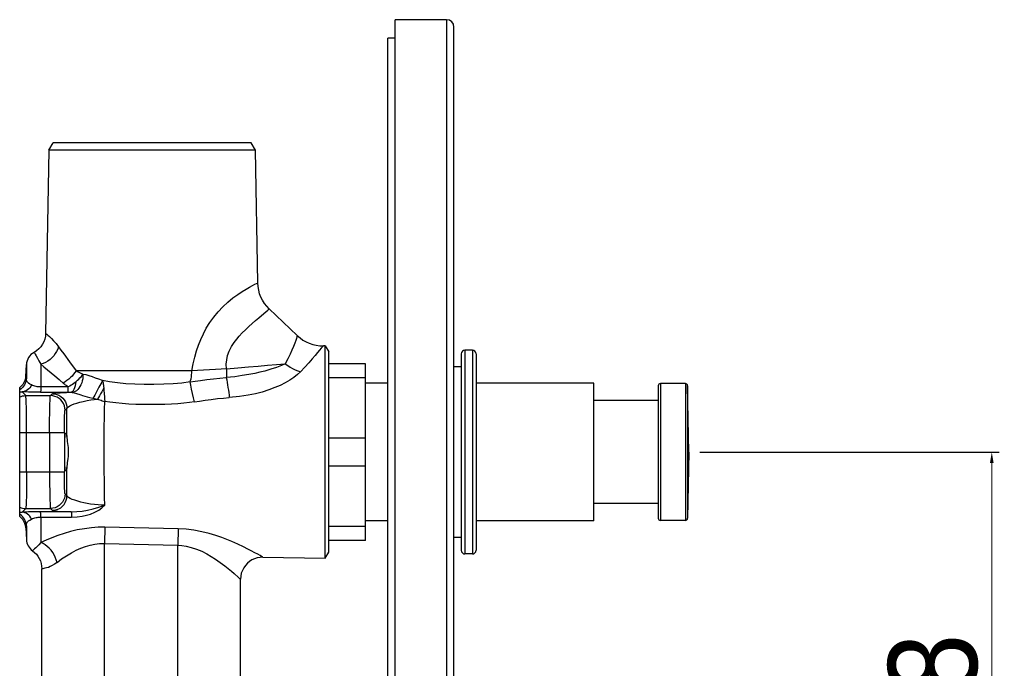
# Model space of a CAD drawing. Header units: millimetres. Extents: x 1672 to 2036, y 153 to 621.
# Tile 3 of 6: x 1903 to 2036, y 280 to 368. Entities that reach past the tile are written whole.
import ezdxf

# ---------------------------------------------------------------- set-up
doc = ezdxf.new("R2010")
doc.units = ezdxf.units.MM
doc.layers.add('OGGETTO', color=7, linetype='Continuous', lineweight=25)
doc.styles.add('ISO Proportional', font='tahoma.ttf')
doc.dimstyles.new('ISO-25', dxfattribs={"dimtxt": 12, "dimasz": 1.5, "dimexe": 1, "dimexo": 1.5, "dimgap": 1.5, "dimtad": 1, "dimdec": 0, "dimtxsty": 'ISO Proportional', "dimcen": 2.5, "dimclrd": 7, "dimclre": 7, "dimclrt": 7, "dimadec": 0, "dimazin": 0, "dimtfac": 1, "dimtdec": 0, "dimtmove": 0, "dimatfit": 3, "dimfxl": 1, "dimlwd": 13, "dimarcsym": 0})

# ---------------------------------------------------------------- blocks, each defined once
blk = doc.blocks.new('*D24')
at = {"layer": 'Defpoints', "color": 0, "transparency": 16777216}
for p in [(1993.56, 308.94), (2034.73, 308.94), (2017.84, 240.94)]:
    blk.add_point(p, dxfattribs=at)
at = {"layer": 'OGGETTO', "color": 7, "lineweight": -2, "transparency": 16777216}
for p, q in [((1995.06, 308.94), (2035.73, 308.94)), ((2019.34, 240.94), (2035.73, 240.94))]:
    blk.add_line(p, q, dxfattribs=at)
at = {"layer": 'OGGETTO', "color": 7, "lineweight": 13, "transparency": 16777216}
blk.add_line((2034.73, 242.44), (2034.73, 307.44), dxfattribs=at)
at = {"layer": 'OGGETTO', "color": 7, "transparency": 16777216}
for points in [[(2034.48, 307.44), (2034.98, 307.44), (2034.73, 308.94)], [(2034.48, 242.44), (2034.98, 242.44), (2034.73, 240.94)]]:
    blk.add_solid(points, dxfattribs=at)
at = {"layer": 'OGGETTO', "color": 7, "transparency": 16777216, "insert": (2020.68, 275.55), "char_height": 12, "attachment_point": 2, "rotation": 90, "style": 'ISO Proportional'}
blk.add_mtext('68', dxfattribs=at)

msp = doc.modelspace()

# ---------------------------------------------------------------- linework, layer by layer
at = {"layer": 'OGGETTO'}
for p, q in [((1953.65, 167.69), (1953.65, 367.69)), ((1960.65, 367.69), (1953.65, 367.69)), ((1960.65, 367.69), (1960.65, 167.69)), ((1961.65, 168.69), (1961.65, 366.69)), ((1952.65, 170.19), (1952.65, 365.19)), ((1953.65, 365.19), (1952.65, 365.19)), ((1906.61, 349.94), (1907.21, 350.94)), ((1934.09, 350.94), (1907.21, 350.94)), ((1934.69, 349.94), (1934.09, 350.94)), ((1906.61, 349.94), (1906.17, 325.07)), ((1934.69, 349.94), (1906.61, 349.94)), ((1935, 331.93), (1934.69, 349.94)), ((1936.55, 328.4), (1940.37, 324.76)), ((1904.6, 322.48), (1904.6, 322.48)), ((1944.15, 323.38), (1943.91, 323.38)), ((1944.15, 294.5), (1944.15, 323.38)), ((1944.15, 323.38), (1944.65, 322.55)), ((1944.65, 295.33), (1944.65, 322.55)), ((1963.15, 322.79), (1963.15, 295.09)), ((1964.15, 322.79), (1963.15, 322.79)), ((1964.15, 322.79), (1964.15, 295.09)), ((1962.65, 322.29), (1962.65, 295.59)), ((1964.65, 322.29), (1964.65, 295.59)), ((1903.47, 319.22), (1903.55, 320.83)), ((1903.55, 320.83), (1903.55, 318.97)), ((1905.51, 320.86), (1905.51, 317.79)), ((1923.31, 319.98), (1910.3, 319.98)), ((1926.03, 319.98), (1923.31, 319.98)), ((1949.65, 320.94), (1944.65, 320.94)), ((1949.65, 296.94), (1949.65, 320.94)), ((1962.65, 320.54), (1961.65, 320.54)), ((1903.46, 319.19), (1903.43, 318.94)), ((1903.47, 319.23), (1903.46, 319.19)), ((1903.47, 319.23), (1903.47, 319.23)), ((1903.47, 319.19), (1903.47, 319.22)), ((1925.89, 318.03), (1925.8, 318.47)), ((1949.65, 319.04), (1944.65, 319.04)), ((1902.65, 300.17), (1902.65, 317.71)), ((1903.48, 316.61), (1902.97, 317.11)), ((1905.48, 317.07), (1909.21, 317.07)), ((1909.24, 317.79), (1905.51, 317.79)), ((1909.21, 317.07), (1909.32, 317.07)), ((1926.01, 317.5), (1925.89, 318.03)), ((1926.14, 316.91), (1926.01, 317.5)), ((1952.65, 318.29), (1949.65, 318.29)), ((1980.65, 318.29), (1964.65, 318.29)), ((1980.65, 299.59), (1980.65, 318.29)), ((1989.4, 317.94), (1989.4, 299.94)), ((1989.7, 318.24), (1989.7, 299.64)), ((1993.1, 318.24), (1989.7, 318.24)), ((1993.1, 318.24), (1993.1, 299.64)), ((1993.56, 308.94), (1993.4, 317.95)), ((1993.4, 317.95), (1993.4, 299.94)), ((1903.48, 316.61), (1906.82, 316.61)), ((1907.07, 316.87), (1906.82, 316.61)), ((1909.32, 317.07), (1909.44, 317.07)), ((1909.44, 317.07), (1909.61, 317.06)), ((1912.6, 316.24), (1912.82, 316.2)), ((1912.82, 316.2), (1913.01, 316.16)), ((1913.01, 316.16), (1913.2, 316.13)), ((1926.27, 316.32), (1926.14, 316.91)), ((1926.4, 315.76), (1926.27, 316.32)), ((1989.4, 315.94), (1980.65, 315.94)), ((1908.82, 314.61), (1909.07, 314.87)), ((1902.65, 311.61), (1908.72, 311.61)), ((1903.58, 306.27), (1903.58, 311.61)), ((1906.72, 311.61), (1906.72, 306.27)), ((1908.72, 311.61), (1908.72, 306.27)), ((1908.82, 311.44), (1909, 311.44)), ((1949.65, 310.84), (1944.65, 310.84)), ((1993.56, 308.94), (1993.4, 299.94)), ((1909, 306.44), (1908.82, 306.44)), ((1909.05, 305.88), (1909.04, 306.85)), ((1949.65, 307.04), (1944.65, 307.04)), ((1902.65, 306.27), (1908.72, 306.27)), ((1909.07, 303.02), (1908.82, 303.27)), ((1902.97, 300.77), (1903.48, 301.27)), ((1903.48, 301.27), (1906.82, 301.27)), ((1906.82, 301.27), (1907.07, 301.02)), ((1989.4, 301.94), (1980.65, 301.94)), ((1909.66, 300.82), (1905.48, 300.81)), ((1905.51, 300.1), (1905.51, 296.63)), ((1905.51, 300.1), (1909.69, 300.1)), ((1903.46, 298.69), (1903.43, 298.95)), ((1903.46, 298.69), (1903.47, 298.65)), ((1903.47, 298.65), (1903.46, 298.69)), ((1903.47, 298.66), (1903.55, 297.06)), ((1903.51, 298.85), (1903.53, 298.89)), ((1903.53, 298.89), (1903.55, 298.91)), ((1903.55, 298.91), (1903.55, 297.06)), ((1914.2, 298.72), (1914.15, 296.52)), ((1924.2, 298.51), (1914.2, 298.72)), ((1924.2, 298.51), (1924.15, 296.29)), ((1949.65, 298.84), (1944.65, 298.84)), ((1952.65, 299.59), (1949.65, 299.59)), ((1980.65, 299.59), (1964.65, 299.59)), ((1993.1, 299.64), (1989.7, 299.64)), ((1962.65, 297.34), (1961.65, 297.34)), ((1914.15, 259.87), (1914.15, 296.52)), ((1914.15, 296.52), (1924.15, 296.29)), ((1924.15, 276.8), (1924.15, 296.29)), ((1949.65, 296.94), (1944.65, 296.94)), ((1935.7, 294.65), (1935.66, 294.67)), ((1935.7, 294.65), (1944.15, 294.5)), ((1944.15, 294.5), (1944.65, 295.33)), ((1964.15, 295.09), (1963.15, 295.09)), ((1905.65, 233.08), (1905.65, 293.09)), ((1932.65, 270.94), (1932.65, 291.65))]:
    msp.add_line(p, q, dxfattribs=at)
for points in [[(1926.03, 319.98), (1926.23, 320.94), (1926.44, 321.85), (1926.68, 322.69), (1926.95, 323.48), (1927.25, 324.25), (1927.6, 325.01), (1928, 325.77), (1928.47, 326.53), (1929.01, 327.28), (1929.61, 328.01), (1930.26, 328.69), (1930.94, 329.31), (1931.63, 329.88), (1932.29, 330.37), (1932.88, 330.76), (1933.41, 331.09), (1933.88, 331.36), (1934.27, 331.57), (1934.59, 331.73), (1934.82, 331.84), (1934.96, 331.91), (1935, 331.93)], [(1936.55, 328.4), (1936.21, 328.75), (1935.91, 329.14), (1935.65, 329.56), (1935.43, 330), (1935.25, 330.46), (1935.12, 330.94), (1935.04, 331.43), (1935, 331.93)], [(1935.14, 327.18), (1935.84, 327.78), (1936.35, 328.22)], [(1936.35, 328.22), (1936.5, 328.35), (1936.55, 328.4)], [(1930.74, 320.24), (1930.72, 320.88), (1930.77, 321.49), (1930.89, 322.06), (1931.09, 322.63), (1931.42, 323.26), (1931.79, 323.84), (1932.13, 324.29), (1932.49, 324.69), (1932.89, 325.12), (1933.32, 325.55), (1933.78, 325.98), (1934.25, 326.4), (1934.71, 326.81), (1935.14, 327.18)], [(1906.17, 325.07), (1906.14, 324.68), (1906.06, 324.3), (1905.92, 323.93), (1905.74, 323.58), (1905.52, 323.25), (1905.25, 322.96), (1904.94, 322.7), (1904.6, 322.48)], [(1906.17, 325.07), (1906.21, 325.04), (1906.32, 324.96), (1906.48, 324.84), (1906.69, 324.65), (1906.95, 324.39), (1907.26, 324.06), (1907.59, 323.68), (1907.93, 323.24)], [(1940.37, 324.76), (1940.36, 324.72), (1940.32, 324.59), (1940.25, 324.38), (1940.15, 324.09), (1940.02, 323.72), (1939.85, 323.29), (1939.64, 322.79), (1939.39, 322.23), (1939.09, 321.61), (1938.74, 320.94)], [(1940.37, 324.76), (1940.74, 324.44), (1941.14, 324.16), (1941.56, 323.92), (1942, 323.72), (1942.46, 323.57), (1942.93, 323.46), (1943.42, 323.39), (1943.91, 323.38)], [(1904.6, 322.48), (1904.65, 322.41), (1904.74, 322.25), (1904.88, 322.01), (1905.06, 321.7), (1905.27, 321.32), (1905.51, 320.86)], [(1907.93, 323.24), (1907.82, 322.92), (1907.67, 322.61), (1907.49, 322.31), (1907.28, 322.03), (1907.04, 321.77), (1906.77, 321.53), (1906.48, 321.31), (1906.17, 321.12), (1905.84, 320.97), (1905.51, 320.86)], [(1907.93, 323.24), (1908.26, 322.78), (1908.63, 322.28)], [(1943.91, 323.38), (1943.88, 323.34), (1943.78, 323.23), (1943.62, 323.05), (1943.4, 322.78), (1943.12, 322.45), (1942.78, 322.05), (1942.39, 321.6), (1941.93, 321.08), (1941.4, 320.49), (1940.8, 319.85)], [(1908.63, 322.28), (1909.41, 321.19), (1910.3, 319.98)], [(1905.51, 320.86), (1905.95, 320.51), (1906.42, 320.12), (1906.92, 319.72), (1907.44, 319.28), (1907.99, 318.82), (1908.66, 318.23)], [(1910.3, 319.98), (1910.15, 319.74), (1909.97, 319.5), (1909.77, 319.27), (1909.55, 319.05), (1909.32, 318.84), (1909.07, 318.64), (1908.82, 318.47), (1908.56, 318.32)], [(1911.24, 319.48), (1911.07, 319.56), (1910.9, 319.64), (1910.74, 319.73), (1910.59, 319.81), (1910.44, 319.89), (1910.3, 319.98)], [(1925.8, 318.47), (1925.87, 318.68), (1925.93, 318.9), (1925.98, 319.15), (1926.01, 319.42), (1926.03, 319.69), (1926.03, 319.98)], [(1930.74, 320.24), (1930.02, 320.19), (1929.25, 320.15), (1928.43, 320.1), (1927.6, 320.06), (1926.81, 320.01), (1926.03, 319.98)], [(1930.74, 320.24), (1930.75, 320.04), (1930.75, 319.84), (1930.74, 319.63), (1930.74, 319.43), (1930.73, 319.24), (1930.72, 319.05)], [(1936.77, 320.19), (1935.95, 319.95), (1935.28, 319.78), (1934.6, 319.63), (1933.79, 319.48), (1932.89, 319.33), (1931.86, 319.18), (1930.72, 319.05)], [(1930.74, 320.24), (1932.3, 320.38), (1933.75, 320.5), (1935.07, 320.62), (1936.32, 320.73), (1937.55, 320.84), (1938.74, 320.94)], [(1940.8, 319.85), (1940.39, 319.47), (1939.91, 319.09), (1939.34, 318.71), (1938.7, 318.33), (1938.05, 318), (1937.33, 317.69), (1936.48, 317.38), (1935.58, 317.09), (1934.7, 316.86), (1933.71, 316.67), (1932.51, 316.49), (1931.13, 316.35)], [(1938.74, 320.94), (1938.2, 320.7), (1937.56, 320.45), (1936.77, 320.19)], [(1938.74, 320.94), (1939.06, 320.71), (1939.39, 320.49), (1939.73, 320.3), (1940.08, 320.12), (1940.44, 319.98), (1940.8, 319.85)], [(1903.55, 318.97), (1903.53, 318.74), (1903.47, 318.51), (1903.39, 318.28), (1903.29, 318.07), (1903.16, 317.87), (1903.01, 317.69), (1902.84, 317.53), (1902.65, 317.39)], [(1903.43, 318.94), (1903.35, 318.65), (1903.23, 318.38), (1903.07, 318.13), (1902.87, 317.91), (1902.65, 317.71)], [(1903.55, 318.97), (1903.53, 318.99), (1903.51, 319.03), (1903.5, 319.06), (1903.48, 319.09), (1903.48, 319.12), (1903.47, 319.15), (1903.47, 319.19)], [(1904.26, 318.06), (1904.03, 318.18), (1903.85, 318.31), (1903.72, 318.45), (1903.63, 318.6), (1903.57, 318.78), (1903.55, 318.97)], [(1910.33, 318.53), (1910.17, 318.39), (1909.99, 318.26), (1909.81, 318.13), (1909.63, 318.01), (1909.44, 317.89), (1909.24, 317.79)], [(1909.57, 317.06), (1909.7, 317.1), (1909.82, 317.18), (1909.94, 317.32), (1910.05, 317.49), (1910.14, 317.71), (1910.22, 317.96), (1910.29, 318.23), (1910.33, 318.53)], [(1911.24, 319.48), (1911.24, 319.2), (1911.21, 318.91), (1911.15, 318.62), (1911.07, 318.34), (1910.97, 318.08), (1910.84, 317.83), (1910.7, 317.61), (1910.54, 317.43), (1910.37, 317.27), (1910.19, 317.16), (1910, 317.08), (1909.82, 317.05)], [(1910.33, 318.53), (1910.51, 318.69), (1910.68, 318.85), (1910.83, 319.01), (1910.98, 319.17), (1911.12, 319.33), (1911.24, 319.48)], [(1913.89, 318.65), (1913.42, 318.83), (1912.96, 319), (1912.53, 319.17), (1912.1, 319.31), (1911.67, 319.42), (1911.24, 319.48)], [(1913.89, 318.65), (1913.79, 318.45), (1913.68, 318.23), (1913.55, 317.99), (1913.42, 317.74), (1913.28, 317.48), (1913.14, 317.21), (1913, 316.95), (1912.86, 316.69), (1912.72, 316.45), (1912.6, 316.24)], [(1913.89, 318.65), (1913.93, 318.5), (1913.97, 318.34), (1914, 318.18), (1914.02, 318.01), (1914.05, 317.83), (1914.07, 317.64)], [(1925.8, 318.47), (1924.68, 318.32), (1923.49, 318.22), (1922.21, 318.16), (1920.89, 318.13), (1919.57, 318.13), (1918.28, 318.17), (1917.07, 318.23), (1915.93, 318.33), (1914.87, 318.47), (1913.89, 318.65)], [(1925.8, 318.47), (1926.47, 318.56), (1927.22, 318.67), (1928.07, 318.78), (1928.97, 318.88), (1929.84, 318.97), (1930.72, 319.05)], [(1930.72, 319.05), (1930.78, 318.74), (1930.84, 318.4), (1930.9, 318.06), (1930.95, 317.71), (1931, 317.35), (1931.05, 317.01), (1931.09, 316.67), (1931.13, 316.35)], [(1902.65, 317.13), (1902.72, 317.13), (1902.8, 317.12), (1902.88, 317.12), (1902.97, 317.11)], [(1904.26, 318.06), (1904.15, 317.86), (1904.02, 317.68), (1903.87, 317.52), (1903.71, 317.38), (1903.53, 317.27), (1903.35, 317.19), (1903.16, 317.14), (1902.97, 317.11)], [(1905.48, 317.07), (1905.15, 317.07), (1904.82, 317.07), (1904.48, 317.08), (1904.14, 317.08), (1903.84, 317.09), (1903.55, 317.1), (1903.26, 317.1), (1902.97, 317.11)], [(1905.51, 317.79), (1905.34, 317.79), (1905.17, 317.81), (1905.02, 317.82), (1904.87, 317.85), (1904.72, 317.89), (1904.56, 317.94), (1904.41, 318), (1904.26, 318.06)], [(1905.51, 317.79), (1905.51, 317.59), (1905.5, 317.41), (1905.5, 317.27), (1905.49, 317.17), (1905.49, 317.1), (1905.48, 317.07)], [(1909.24, 317.79), (1909.12, 317.88), (1909, 317.96), (1908.88, 318.05), (1908.77, 318.14), (1908.66, 318.23)], [(1909.21, 317.07), (1909.21, 317.1), (1909.22, 317.16), (1909.23, 317.27), (1909.23, 317.41), (1909.24, 317.58), (1909.24, 317.79)], [(1914.07, 317.64), (1913.93, 317.38), (1913.79, 317.12), (1913.64, 316.85), (1913.49, 316.6), (1913.34, 316.35), (1913.2, 316.13)], [(1914.07, 317.64), (1914.09, 317.33), (1914.16, 316.4)], [(1902.65, 316.43), (1902.84, 316.51), (1903.05, 316.56), (1903.26, 316.6), (1903.48, 316.61)], [(1903.58, 311.61), (1903.58, 312.25), (1903.58, 312.88), (1903.57, 313.49), (1903.57, 314.06), (1903.56, 314.6), (1903.55, 315.09), (1903.54, 315.52), (1903.53, 315.88), (1903.52, 316.18), (1903.5, 316.4), (1903.49, 316.55), (1903.48, 316.61)], [(1906.72, 311.61), (1906.72, 312.25), (1906.72, 312.88), (1906.72, 313.49), (1906.73, 314.06), (1906.74, 314.6), (1906.75, 315.09), (1906.76, 315.52), (1906.77, 315.89), (1906.78, 316.18), (1906.79, 316.4), (1906.8, 316.55), (1906.82, 316.61)], [(1908.82, 314.61), (1908.79, 314.92), (1908.72, 315.23), (1908.6, 315.52), (1908.43, 315.79), (1908.23, 316.02), (1907.99, 316.23), (1907.72, 316.39), (1907.43, 316.51), (1907.13, 316.59), (1906.82, 316.61)], [(1907.07, 316.87), (1907.15, 316.9), (1907.29, 316.92), (1907.5, 316.95), (1907.78, 316.97), (1908.13, 317), (1908.55, 317.02), (1909.03, 317.04), (1909.57, 317.06)], [(1907.07, 316.87), (1907.39, 316.84), (1907.69, 316.77), (1907.98, 316.65), (1908.25, 316.49), (1908.49, 316.28), (1908.69, 316.04), (1908.85, 315.78), (1908.98, 315.49), (1909.05, 315.18), (1909.07, 314.87)], [(1909.07, 314.87), (1909.13, 314.98), (1909.26, 315.09), (1909.45, 315.21), (1909.71, 315.34), (1910.03, 315.47), (1910.41, 315.59), (1910.83, 315.72), (1911.29, 315.83), (1911.8, 315.93), (1912.32, 316.02), (1912.78, 316.09), (1913.2, 316.13)], [(1909.61, 317.06), (1909.66, 317.06), (1909.7, 317.06), (1909.74, 317.06), (1909.78, 317.05), (1909.82, 317.05)], [(1909.82, 317.05), (1910.03, 317), (1910.25, 316.94), (1910.48, 316.87), (1910.7, 316.79), (1910.94, 316.7), (1911.19, 316.61), (1911.48, 316.52), (1911.8, 316.42), (1912.17, 316.33), (1912.6, 316.24)], [(1913.2, 316.13), (1913.37, 316.07), (1913.53, 316.02), (1913.7, 315.97), (1913.87, 315.92), (1914.04, 315.87), (1914.21, 315.83)], [(1914.22, 301.71), (1914.19, 302.8), (1914.17, 303.93), (1914.15, 305.1), (1914.13, 306.3), (1914.13, 307.52), (1914.12, 308.75), (1914.12, 309.98), (1914.13, 311.21), (1914.14, 312.41), (1914.16, 313.59), (1914.18, 314.74), (1914.21, 315.83)], [(1914.16, 316.4), (1914.18, 316.11), (1914.21, 315.83)], [(1926.4, 315.76), (1925.72, 315.66), (1924.97, 315.58), (1924.15, 315.51), (1923.28, 315.46), (1922.35, 315.42), (1921.39, 315.4), (1920.41, 315.39), (1919.43, 315.4), (1918.44, 315.42), (1917.48, 315.46), (1916.56, 315.53), (1915.69, 315.61), (1914.91, 315.71), (1914.21, 315.83)], [(1926.4, 315.76), (1927.08, 315.86), (1927.83, 315.97), (1928.66, 316.09), (1929.52, 316.2), (1930.33, 316.28), (1931.13, 316.35)], [(1908.72, 311.61), (1908.72, 312), (1908.72, 312.38), (1908.72, 312.74), (1908.73, 313.09), (1908.74, 313.41), (1908.74, 313.7), (1908.75, 313.96), (1908.77, 314.18), (1908.78, 314.35), (1908.79, 314.49), (1908.8, 314.57), (1908.82, 314.61)], [(1909.04, 311.04), (1909.05, 312.01), (1909.06, 312.97), (1909.06, 313.92), (1909.07, 314.87)], [(1909, 311.44), (1909.01, 311.43), (1909.01, 311.4), (1909.02, 311.34), (1909.03, 311.26), (1909.04, 311.16), (1909.04, 311.04)], [(1909.04, 311.04), (1909.06, 310.85), (1909.09, 310.63), (1909.12, 310.38), (1909.16, 310.12), (1909.19, 309.84), (1909.22, 309.55), (1909.24, 309.24), (1909.25, 308.94), (1909.24, 308.63), (1909.22, 308.33), (1909.19, 308.04), (1909.16, 307.76), (1909.12, 307.5), (1909.09, 307.26), (1909.06, 307.04), (1909.04, 306.85)], [(1909.04, 306.85), (1909.04, 306.72), (1909.03, 306.62), (1909.02, 306.55), (1909.01, 306.49), (1909.01, 306.45), (1909, 306.44)], [(1903.58, 306.27), (1903.58, 305.63), (1903.58, 305.01), (1903.57, 304.4), (1903.57, 303.82), (1903.56, 303.29), (1903.55, 302.8), (1903.54, 302.37), (1903.53, 302), (1903.52, 301.7), (1903.5, 301.48), (1903.49, 301.34), (1903.48, 301.27)], [(1906.72, 306.27), (1906.72, 305.63), (1906.72, 305), (1906.72, 304.4), (1906.73, 303.82), (1906.74, 303.29), (1906.75, 302.8), (1906.76, 302.37), (1906.77, 302), (1906.78, 301.7), (1906.79, 301.48), (1906.8, 301.34), (1906.82, 301.27)], [(1908.82, 303.27), (1908.8, 303.31), (1908.79, 303.4), (1908.78, 303.53), (1908.77, 303.71), (1908.75, 303.93), (1908.74, 304.19), (1908.74, 304.48), (1908.73, 304.8), (1908.72, 305.14), (1908.72, 305.51), (1908.72, 305.88), (1908.72, 306.27)], [(1909.07, 303.02), (1909.06, 303.96), (1909.06, 304.91), (1909.05, 305.88)], [(1908.82, 303.27), (1908.79, 302.96), (1908.72, 302.66), (1908.6, 302.38), (1908.45, 302.12), (1908.25, 301.88), (1908.02, 301.68), (1907.75, 301.51), (1907.46, 301.38), (1907.14, 301.3), (1906.82, 301.27)], [(1907.07, 301.02), (1907.39, 301.04), (1907.69, 301.11), (1907.97, 301.23), (1908.23, 301.38), (1908.47, 301.58), (1908.67, 301.82), (1908.84, 302.08), (1908.97, 302.38), (1909.05, 302.69), (1909.07, 303.02)], [(1914.22, 301.71), (1913.78, 301.72), (1913.3, 301.75), (1912.8, 301.8), (1912.29, 301.87), (1911.82, 301.94), (1911.37, 302.04), (1910.94, 302.14), (1910.53, 302.26), (1910.14, 302.38), (1909.8, 302.51), (1909.52, 302.64), (1909.3, 302.76), (1909.15, 302.89), (1909.07, 303.02)], [(1902.65, 301.46), (1902.85, 301.38), (1903.05, 301.32), (1903.26, 301.29), (1903.48, 301.27)], [(1907.07, 301.02), (1907.15, 300.99), (1907.29, 300.96), (1907.51, 300.93), (1907.81, 300.91), (1908.18, 300.88), (1908.62, 300.86), (1909.11, 300.84), (1909.66, 300.82)], [(1909.66, 300.82), (1910.39, 300.84), (1911.14, 300.92), (1911.87, 301.04), (1912.61, 301.22), (1913.4, 301.44), (1914.22, 301.71)], [(1909.69, 300.1), (1910.45, 300.13), (1911.13, 300.22), (1911.73, 300.34), (1912.28, 300.51), (1912.85, 300.75), (1913.38, 301.04), (1913.83, 301.36), (1914.22, 301.71)], [(1902.65, 300.76), (1902.72, 300.76), (1902.8, 300.76), (1902.88, 300.76), (1902.97, 300.77)], [(1903.55, 298.91), (1903.53, 299.15), (1903.47, 299.38), (1903.4, 299.6), (1903.29, 299.81), (1903.17, 300), (1903.01, 300.19), (1902.84, 300.35), (1902.65, 300.5)], [(1903.43, 298.95), (1903.35, 299.23), (1903.23, 299.51), (1903.07, 299.76), (1902.87, 299.98), (1902.65, 300.17)], [(1905.48, 300.81), (1905.16, 300.81), (1904.83, 300.81), (1904.49, 300.81), (1904.15, 300.8), (1903.84, 300.8), (1903.55, 300.79), (1903.26, 300.78), (1902.97, 300.77)], [(1904.26, 299.82), (1904.15, 300.02), (1904.02, 300.21), (1903.87, 300.37), (1903.71, 300.51), (1903.53, 300.62), (1903.35, 300.7), (1903.16, 300.75), (1902.97, 300.77)], [(1903.55, 298.91), (1903.57, 299.11), (1903.63, 299.29), (1903.72, 299.44), (1903.86, 299.58), (1904.03, 299.7), (1904.26, 299.82)], [(1904.26, 299.82), (1904.41, 299.89), (1904.57, 299.95), (1904.72, 300), (1904.87, 300.03), (1905.02, 300.06), (1905.18, 300.08), (1905.34, 300.09), (1905.51, 300.1)], [(1905.51, 300.1), (1905.51, 300.3), (1905.5, 300.47), (1905.5, 300.61), (1905.49, 300.72), (1905.49, 300.79), (1905.48, 300.82)], [(1909.66, 300.82), (1909.66, 300.79), (1909.67, 300.72), (1909.68, 300.62), (1909.68, 300.48), (1909.69, 300.3), (1909.69, 300.1)], [(1903.47, 298.66), (1903.47, 298.68), (1903.47, 298.71), (1903.47, 298.75), (1903.48, 298.79), (1903.49, 298.82), (1903.51, 298.85)], [(1914.2, 298.72), (1913.32, 298.72), (1912.41, 298.65), (1911.44, 298.52), (1910.47, 298.35), (1909.57, 298.13), (1908.7, 297.87), (1907.84, 297.58), (1907.02, 297.27), (1906.24, 296.95), (1905.51, 296.63)], [(1935.66, 294.67), (1935.31, 294.87), (1934.99, 295.04), (1934.59, 295.25), (1934.12, 295.5), (1933.63, 295.76), (1933.04, 296.05), (1932.27, 296.41), (1931.47, 296.77), (1930.79, 297.05), (1930.11, 297.31), (1929.3, 297.59), (1928.4, 297.86), (1927.39, 298.11), (1926.32, 298.32), (1925.26, 298.45), (1924.2, 298.51)], [(1905.51, 296.63), (1905.26, 296.35), (1905.04, 296.12), (1904.84, 295.93), (1904.68, 295.78), (1904.56, 295.68), (1904.47, 295.6), (1904.41, 295.55), (1904.39, 295.53)], [(1907.73, 293.95), (1907.62, 294.3), (1907.49, 294.65), (1907.32, 294.98), (1907.13, 295.29), (1906.91, 295.59), (1906.66, 295.86), (1906.4, 296.11), (1906.11, 296.32), (1905.82, 296.5), (1905.51, 296.63)], [(1907.73, 293.95), (1908.35, 294.41), (1909, 294.84), (1909.67, 295.24), (1910.33, 295.6), (1910.96, 295.89), (1911.57, 296.12), (1912.22, 296.3), (1912.87, 296.44), (1913.51, 296.51), (1914.15, 296.52)], [(1924.15, 296.29), (1924.67, 296.26), (1925.26, 296.16), (1925.96, 295.99), (1926.68, 295.75), (1927.4, 295.45), (1928.08, 295.1), (1928.68, 294.75), (1929.26, 294.38), (1929.9, 293.93), (1930.5, 293.48), (1930.98, 293.1), (1931.41, 292.75), (1931.79, 292.42)], [(1904.39, 295.53), (1904.66, 295.31), (1904.91, 295.05), (1905.13, 294.77), (1905.31, 294.47), (1905.46, 294.14), (1905.56, 293.8), (1905.63, 293.45), (1905.65, 293.09)], [(1935.7, 294.65), (1935.3, 294.63), (1934.91, 294.56), (1934.55, 294.44), (1934.2, 294.28), (1933.88, 294.07), (1933.58, 293.82), (1933.31, 293.53), (1933.08, 293.2), (1932.9, 292.84), (1932.76, 292.46), (1932.68, 292.06), (1932.65, 291.65)], [(1907.73, 293.95), (1907.39, 293.71), (1907.07, 293.52), (1906.8, 293.38), (1906.54, 293.27), (1906.3, 293.19), (1906.08, 293.14), (1905.91, 293.11), (1905.77, 293.09), (1905.68, 293.08), (1905.65, 293.09)], [(1931.79, 292.42), (1932.36, 291.91), (1932.53, 291.76), (1932.62, 291.67), (1932.65, 291.65)]]:
    msp.add_lwpolyline(points, dxfattribs=at)
for centre, radius, start, end in [((1960.65, 366.69), 1, 0, 90), ((1905.55, 320.72), 2, 118.3543, 177), ((1963.15, 322.29), 0.5, 90, 180), ((1964.15, 322.29), 0.5, 0, 90), ((1989.7, 317.94), 0.3, 90, 180), ((1993.1, 317.94), 0.3, 1, 90), ((1989.7, 299.94), 0.3, 180, 270), ((1993.1, 299.94), 0.3, 270, 359), ((1905.55, 297.16), 2, 183, 234.5549), ((1963.15, 295.59), 0.5, 180, 270), ((1964.15, 295.59), 0.5, 270, 0)]:
    msp.add_arc(centre, radius, start, end, dxfattribs=at)
msp.add_ellipse((1908.82, 308.94), major_axis=(0, 2.5), ratio=0.034921, start_param=0, end_param=3.141593, dxfattribs=at)

# ---------------------------------------------------------------- dimensions: what is measured, and where the dimension line sits
dim = msp.add_linear_dim(base=(2034.73, 308.94), p1=(2017.84, 240.94), p2=(1993.56, 308.94), angle=90, dimstyle='ISO-25', dxfattribs=at)
dim.commit()
dim.dimension.update_dxf_attribs({"geometry": '*D24', "text_midpoint": (2034.73, 275.55), "dimtype": 160})

doc.saveas('drawing.dxf')
